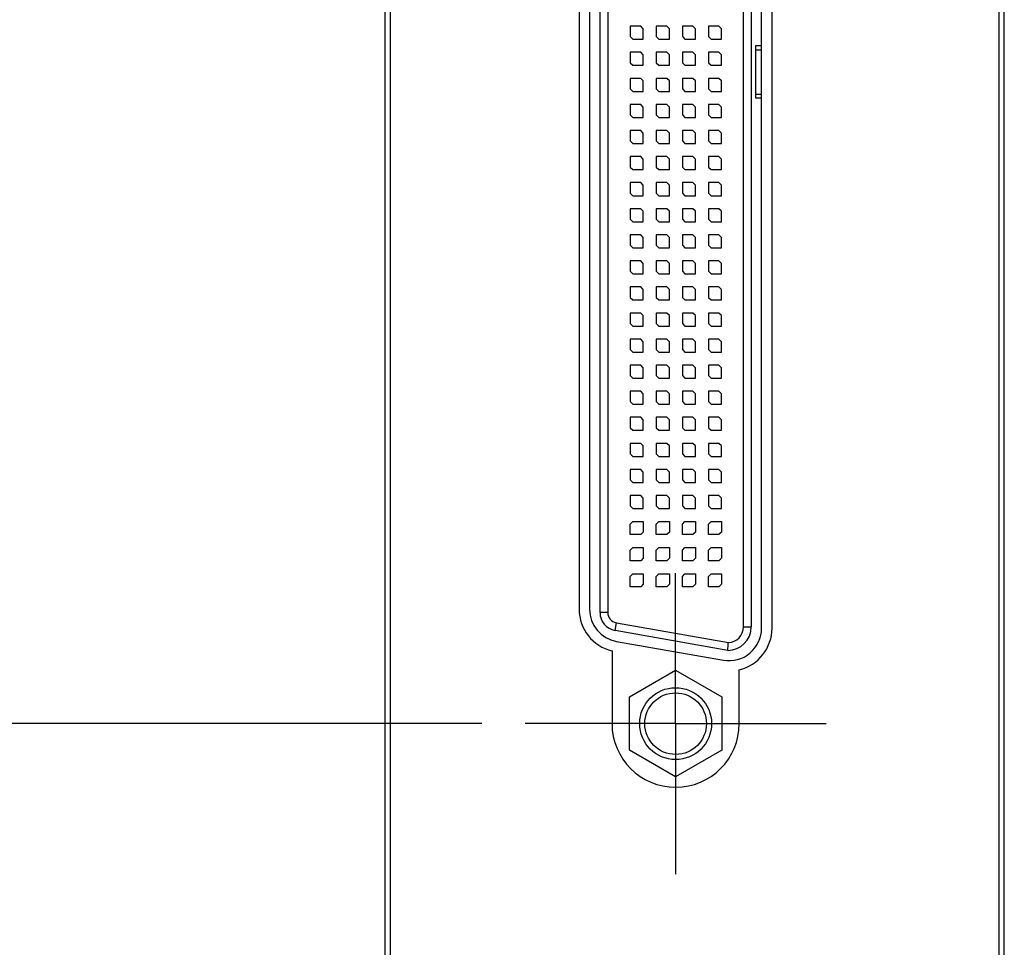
# Model space of a CAD drawing. Header units: inches. Extents: x 0.2 to 16.8, y 0.1 to 10.8.
# Tile 4 of 16: x 3.2 to 4.6, y 3.9 to 5.3. Entities that reach past the tile are written whole.
import ezdxf

# ---------------------------------------------------------------- set-up
doc = ezdxf.new("R2010")
doc.units = ezdxf.units.IN
doc.header["$LTSCALE"] = 0.935
doc.header["$MEASUREMENT"] = 0
doc.linetypes.add('CENTER', pattern=[0.6, 0.375, -0.075, 0.075, -0.075])
doc.layers.get('0').update_dxf_attribs({"linetype": 'CONTINUOUS'})
doc.layers.add('DEFAULT_1', color=7, linetype='CENTER')
doc.layers.add('DIMENSIONS', color=7, linetype='CONTINUOUS')
doc.styles.get("Standard").update_dxf_attribs({"font": 'txt', "width": 0.8})
doc.dimstyles.new('DIMSTYLE_1', dxfattribs={"dimtxt": 0.125, "dimasz": 0.18, "dimexe": 0.18, "dimexo": 0.0625, "dimgap": 0.09, "dimtad": 0, "dimtih": 1, "dimtoh": 1, "dimdec": 3, "dimlfac": 1.333333, "dimzin": 4, "dimdsep": 46, "dimtxsty": 'STANDARD', "dimblk": '_FILLED', "dimblk1": '_FILLED', "dimblk2": '_FILLED', "dimcen": 0.09, "dimadec": 0, "dimazin": 0, "dimtp": 0.005, "dimtm": 0.005, "dimtfac": 1, "dimtdec": 3, "dimtofl": 0, "dimtmove": 0, "dimatfit": 3, "dimldrblk": '_FILLED', "dimfxl": 1, "dimtolj": 1, "dimtzin": 4, "dimarcsym": 0})

# ---------------------------------------------------------------- blocks, each defined once
blk = doc.blocks.new('*D2')
at = {"layer": 'DIMENSIONS', "color": 2, "linetype": 'CONTINUOUS'}
blk.add_line((3.8496, 4.2686), (2.9962, 4.2686), dxfattribs=at)
at = {"layer": 'DIMENSIONS', "color": 2, "linetype": 'CONTINUOUS', "width": 0.8}
for s, p in [('[', (2.1337, 4.2061)), (']', (2.8337, 4.2061)), ('4.856', (1.5087, 4.2061)), ('123.34', (2.2337, 4.2061)), ('-', (1.4087, 4.2061))]:
    blk.add_text(s, height=0.125, dxfattribs=at).set_placement(p)
blk = doc.blocks.new('_FILLED')
at = {"color": 0, "linetype": 'BYBLOCK'}
blk.add_solid([(0, 0), (-1, 0.1736), (-1, -0.1736)], dxfattribs=at)
blk = doc.blocks.new('*D3')
at = {"layer": 'DIMENSIONS', "color": 2, "linetype": 'CONTINUOUS'}
blk.add_line((3.691, 2.9822), (3.0195, 2.9822), dxfattribs=at)
at = {"layer": 'DIMENSIONS', "color": 2, "linetype": 'CONTINUOUS', "width": 0.8}
for s, p in [('2X -', (1.232, 2.9197)), ('6.571', (1.632, 2.9197)), ('[', (2.257, 2.9197)), ('166.9', (2.357, 2.9197)), (']', (2.857, 2.9197))]:
    blk.add_text(s, height=0.125, dxfattribs=at).set_placement(p)

msp = doc.modelspace()

# ---------------------------------------------------------------- linework, layer by layer
at = {"color": 7, "linetype": 'CONTINUOUS'}
for p, q in [((3.71048, 8.00124), (3.71048, 2.89224)), ((3.71798, 7.99224), (3.71798, 2.89974)), ((4.59398, 2.89974), (4.59398, 7.99224)), ((4.60148, 2.89224), (4.60148, 8.00124)), ((4.23735, 6.37944), (4.23735, 4.40769)), ((4.25235, 4.40598), (4.25235, 6.38115)), ((4.26735, 4.40597), (4.26735, 6.38116)), ((3.98985, 6.35404), (3.98985, 4.43309)), ((4.00485, 6.35404), (4.00485, 4.43309)), ((4.01985, 4.42837), (4.01985, 6.35876)), ((4.07835, 5.27169), (4.06335, 5.27169)), ((4.06335, 5.27169), (4.06335, 5.25669)), ((4.0821, 5.26794), (4.07835, 5.27169)), ((4.11585, 5.27169), (4.10085, 5.27169)), ((4.10085, 5.27169), (4.10085, 5.25669)), ((4.1196, 5.26794), (4.11585, 5.27169)), ((4.15335, 5.27169), (4.13835, 5.27169)), ((4.13835, 5.27169), (4.13835, 5.25669)), ((4.1571, 5.26794), (4.15335, 5.27169)), ((4.19085, 5.27169), (4.17585, 5.27169)), ((4.17585, 5.27169), (4.17585, 5.25669)), ((4.1946, 5.26794), (4.19085, 5.27169)), ((4.06335, 5.25669), (4.0671, 5.25294)), ((4.0821, 5.25294), (4.0821, 5.26794)), ((4.10085, 5.25669), (4.1046, 5.25294)), ((4.1196, 5.25294), (4.1196, 5.26794)), ((4.13835, 5.25669), (4.1421, 5.25294)), ((4.1571, 5.25294), (4.1571, 5.26794)), ((4.17585, 5.25669), (4.1796, 5.25294)), ((4.1946, 5.25294), (4.1946, 5.26794)), ((4.0671, 5.25294), (4.0821, 5.25294)), ((4.1046, 5.25294), (4.1196, 5.25294)), ((4.1421, 5.25294), (4.1571, 5.25294)), ((4.1796, 5.25294), (4.1946, 5.25294)), ((4.25235, 5.24357), (4.24335, 5.24357)), ((4.24335, 5.24357), (4.24335, 5.23794)), ((4.07835, 5.23419), (4.06335, 5.23419)), ((4.06335, 5.23419), (4.06335, 5.21919)), ((4.0821, 5.23044), (4.07835, 5.23419)), ((4.0821, 5.21544), (4.0821, 5.23044)), ((4.11585, 5.23419), (4.10085, 5.23419)), ((4.10085, 5.23419), (4.10085, 5.21919)), ((4.1196, 5.23044), (4.11585, 5.23419)), ((4.1196, 5.21544), (4.1196, 5.23044)), ((4.15335, 5.23419), (4.13835, 5.23419)), ((4.13835, 5.23419), (4.13835, 5.21919)), ((4.1571, 5.23044), (4.15335, 5.23419)), ((4.1571, 5.21544), (4.1571, 5.23044)), ((4.19085, 5.23419), (4.17585, 5.23419)), ((4.17585, 5.23419), (4.17585, 5.21919)), ((4.1946, 5.23044), (4.19085, 5.23419)), ((4.1946, 5.21544), (4.1946, 5.23044)), ((4.24335, 5.23794), (4.25235, 5.23794)), ((4.06335, 5.21919), (4.0671, 5.21544)), ((4.0671, 5.21544), (4.0821, 5.21544)), ((4.10085, 5.21919), (4.1046, 5.21544)), ((4.1046, 5.21544), (4.1196, 5.21544)), ((4.13835, 5.21919), (4.1421, 5.21544)), ((4.1421, 5.21544), (4.1571, 5.21544)), ((4.17585, 5.21919), (4.1796, 5.21544)), ((4.1796, 5.21544), (4.1946, 5.21544)), ((4.07835, 5.19669), (4.06335, 5.19669)), ((4.06335, 5.19669), (4.06335, 5.18169)), ((4.0821, 5.19294), (4.07835, 5.19669)), ((4.0821, 5.17794), (4.0821, 5.19294)), ((4.11585, 5.19669), (4.10085, 5.19669)), ((4.10085, 5.19669), (4.10085, 5.18169)), ((4.1196, 5.19294), (4.11585, 5.19669)), ((4.1196, 5.17794), (4.1196, 5.19294)), ((4.15335, 5.19669), (4.13835, 5.19669)), ((4.13835, 5.19669), (4.13835, 5.18169)), ((4.1571, 5.19294), (4.15335, 5.19669)), ((4.1571, 5.17794), (4.1571, 5.19294)), ((4.19085, 5.19669), (4.17585, 5.19669)), ((4.17585, 5.19669), (4.17585, 5.18169)), ((4.1946, 5.19294), (4.19085, 5.19669)), ((4.1946, 5.17794), (4.1946, 5.19294)), ((4.06335, 5.18169), (4.0671, 5.17794)), ((4.0671, 5.17794), (4.0821, 5.17794)), ((4.10085, 5.18169), (4.1046, 5.17794)), ((4.1046, 5.17794), (4.1196, 5.17794)), ((4.13835, 5.18169), (4.1421, 5.17794)), ((4.1421, 5.17794), (4.1571, 5.17794)), ((4.17585, 5.18169), (4.1796, 5.17794)), ((4.1796, 5.17794), (4.1946, 5.17794)), ((4.24335, 5.17419), (4.25235, 5.17419)), ((4.24335, 5.17419), (4.24335, 5.16857)), ((4.07835, 5.15919), (4.06335, 5.15919)), ((4.06335, 5.15919), (4.06335, 5.14419)), ((4.0821, 5.15544), (4.07835, 5.15919)), ((4.11585, 5.15919), (4.10085, 5.15919)), ((4.10085, 5.15919), (4.10085, 5.14419)), ((4.1196, 5.15544), (4.11585, 5.15919)), ((4.15335, 5.15919), (4.13835, 5.15919)), ((4.13835, 5.15919), (4.13835, 5.14419)), ((4.1571, 5.15544), (4.15335, 5.15919)), ((4.19085, 5.15919), (4.17585, 5.15919)), ((4.17585, 5.15919), (4.17585, 5.14419)), ((4.1946, 5.15544), (4.19085, 5.15919)), ((4.24335, 5.16857), (4.25235, 5.16857)), ((4.06335, 5.14419), (4.0671, 5.14044)), ((4.0821, 5.14044), (4.0821, 5.15544)), ((4.10085, 5.14419), (4.1046, 5.14044)), ((4.1196, 5.14044), (4.1196, 5.15544)), ((4.13835, 5.14419), (4.1421, 5.14044)), ((4.1571, 5.14044), (4.1571, 5.15544)), ((4.17585, 5.14419), (4.1796, 5.14044)), ((4.1946, 5.14044), (4.1946, 5.15544)), ((4.0671, 5.14044), (4.0821, 5.14044)), ((4.1046, 5.14044), (4.1196, 5.14044)), ((4.1421, 5.14044), (4.1571, 5.14044)), ((4.1796, 5.14044), (4.1946, 5.14044)), ((4.07835, 5.12169), (4.06335, 5.12169)), ((4.06335, 5.12169), (4.06335, 5.10669)), ((4.0821, 5.11794), (4.07835, 5.12169)), ((4.0821, 5.10294), (4.0821, 5.11794)), ((4.11585, 5.12169), (4.10085, 5.12169)), ((4.10085, 5.12169), (4.10085, 5.10669)), ((4.1196, 5.11794), (4.11585, 5.12169)), ((4.1196, 5.10294), (4.1196, 5.11794)), ((4.15335, 5.12169), (4.13835, 5.12169)), ((4.13835, 5.12169), (4.13835, 5.10669)), ((4.1571, 5.11794), (4.15335, 5.12169)), ((4.1571, 5.10294), (4.1571, 5.11794)), ((4.19085, 5.12169), (4.17585, 5.12169)), ((4.17585, 5.12169), (4.17585, 5.10669)), ((4.1946, 5.11794), (4.19085, 5.12169)), ((4.1946, 5.10294), (4.1946, 5.11794)), ((4.06335, 5.10669), (4.0671, 5.10294)), ((4.0671, 5.10294), (4.0821, 5.10294)), ((4.10085, 5.10669), (4.1046, 5.10294)), ((4.1046, 5.10294), (4.1196, 5.10294)), ((4.13835, 5.10669), (4.1421, 5.10294)), ((4.1421, 5.10294), (4.1571, 5.10294)), ((4.17585, 5.10669), (4.1796, 5.10294)), ((4.1796, 5.10294), (4.1946, 5.10294)), ((4.07835, 5.08419), (4.06335, 5.08419)), ((4.06335, 5.08419), (4.06335, 5.06919)), ((4.0821, 5.08044), (4.07835, 5.08419)), ((4.0821, 5.06544), (4.0821, 5.08044)), ((4.11585, 5.08419), (4.10085, 5.08419)), ((4.10085, 5.08419), (4.10085, 5.06919)), ((4.1196, 5.08044), (4.11585, 5.08419)), ((4.1196, 5.06544), (4.1196, 5.08044)), ((4.15335, 5.08419), (4.13835, 5.08419)), ((4.13835, 5.08419), (4.13835, 5.06919)), ((4.1571, 5.08044), (4.15335, 5.08419)), ((4.1571, 5.06544), (4.1571, 5.08044)), ((4.19085, 5.08419), (4.17585, 5.08419)), ((4.17585, 5.08419), (4.17585, 5.06919)), ((4.1946, 5.08044), (4.19085, 5.08419)), ((4.1946, 5.06544), (4.1946, 5.08044)), ((4.06335, 5.06919), (4.0671, 5.06544)), ((4.0671, 5.06544), (4.0821, 5.06544)), ((4.10085, 5.06919), (4.1046, 5.06544)), ((4.1046, 5.06544), (4.1196, 5.06544)), ((4.13835, 5.06919), (4.1421, 5.06544)), ((4.1421, 5.06544), (4.1571, 5.06544)), ((4.17585, 5.06919), (4.1796, 5.06544)), ((4.1796, 5.06544), (4.1946, 5.06544)), ((4.07835, 5.04669), (4.06335, 5.04669)), ((4.06335, 5.04669), (4.06335, 5.03169)), ((4.0821, 5.04294), (4.07835, 5.04669)), ((4.0821, 5.02794), (4.0821, 5.04294)), ((4.11585, 5.04669), (4.10085, 5.04669)), ((4.10085, 5.04669), (4.10085, 5.03169)), ((4.1196, 5.04294), (4.11585, 5.04669)), ((4.1196, 5.02794), (4.1196, 5.04294)), ((4.15335, 5.04669), (4.13835, 5.04669)), ((4.13835, 5.04669), (4.13835, 5.03169)), ((4.1571, 5.04294), (4.15335, 5.04669)), ((4.1571, 5.02794), (4.1571, 5.04294)), ((4.19085, 5.04669), (4.17585, 5.04669)), ((4.17585, 5.04669), (4.17585, 5.03169)), ((4.1946, 5.04294), (4.19085, 5.04669)), ((4.1946, 5.02794), (4.1946, 5.04294)), ((4.06335, 5.03169), (4.0671, 5.02794)), ((4.10085, 5.03169), (4.1046, 5.02794)), ((4.13835, 5.03169), (4.1421, 5.02794)), ((4.17585, 5.03169), (4.1796, 5.02794)), ((4.0671, 5.02794), (4.0821, 5.02794)), ((4.1046, 5.02794), (4.1196, 5.02794)), ((4.1421, 5.02794), (4.1571, 5.02794)), ((4.1796, 5.02794), (4.1946, 5.02794)), ((4.07835, 5.00919), (4.06335, 5.00919)), ((4.06335, 5.00919), (4.06335, 4.99419)), ((4.0821, 5.00544), (4.07835, 5.00919)), ((4.0821, 4.99044), (4.0821, 5.00544)), ((4.11585, 5.00919), (4.10085, 5.00919)), ((4.10085, 5.00919), (4.10085, 4.99419)), ((4.1196, 5.00544), (4.11585, 5.00919)), ((4.1196, 4.99044), (4.1196, 5.00544)), ((4.15335, 5.00919), (4.13835, 5.00919)), ((4.13835, 5.00919), (4.13835, 4.99419)), ((4.1571, 5.00544), (4.15335, 5.00919)), ((4.1571, 4.99044), (4.1571, 5.00544)), ((4.19085, 5.00919), (4.17585, 5.00919)), ((4.17585, 5.00919), (4.17585, 4.99419)), ((4.1946, 5.00544), (4.19085, 5.00919)), ((4.1946, 4.99044), (4.1946, 5.00544)), ((4.06335, 4.99419), (4.0671, 4.99044)), ((4.0671, 4.99044), (4.0821, 4.99044)), ((4.10085, 4.99419), (4.1046, 4.99044)), ((4.1046, 4.99044), (4.1196, 4.99044)), ((4.13835, 4.99419), (4.1421, 4.99044)), ((4.1421, 4.99044), (4.1571, 4.99044)), ((4.17585, 4.99419), (4.1796, 4.99044)), ((4.1796, 4.99044), (4.1946, 4.99044)), ((4.07835, 4.97169), (4.06335, 4.97169)), ((4.06335, 4.97169), (4.06335, 4.95669)), ((4.0821, 4.96794), (4.07835, 4.97169)), ((4.0821, 4.95294), (4.0821, 4.96794)), ((4.11585, 4.97169), (4.10085, 4.97169)), ((4.10085, 4.97169), (4.10085, 4.95669)), ((4.1196, 4.96794), (4.11585, 4.97169)), ((4.1196, 4.95294), (4.1196, 4.96794)), ((4.15335, 4.97169), (4.13835, 4.97169)), ((4.13835, 4.97169), (4.13835, 4.95669)), ((4.1571, 4.96794), (4.15335, 4.97169)), ((4.1571, 4.95294), (4.1571, 4.96794)), ((4.19085, 4.97169), (4.17585, 4.97169)), ((4.17585, 4.97169), (4.17585, 4.95669)), ((4.1946, 4.96794), (4.19085, 4.97169)), ((4.1946, 4.95294), (4.1946, 4.96794)), ((4.06335, 4.95669), (4.0671, 4.95294)), ((4.0671, 4.95294), (4.0821, 4.95294)), ((4.10085, 4.95669), (4.1046, 4.95294)), ((4.1046, 4.95294), (4.1196, 4.95294)), ((4.13835, 4.95669), (4.1421, 4.95294)), ((4.1421, 4.95294), (4.1571, 4.95294)), ((4.17585, 4.95669), (4.1796, 4.95294)), ((4.1796, 4.95294), (4.1946, 4.95294)), ((4.07835, 4.93419), (4.06335, 4.93419)), ((4.06335, 4.93419), (4.06335, 4.91919)), ((4.0821, 4.93044), (4.07835, 4.93419)), ((4.0821, 4.91544), (4.0821, 4.93044)), ((4.11585, 4.93419), (4.10085, 4.93419)), ((4.10085, 4.93419), (4.10085, 4.91919)), ((4.1196, 4.93044), (4.11585, 4.93419)), ((4.1196, 4.91544), (4.1196, 4.93044)), ((4.15335, 4.93419), (4.13835, 4.93419)), ((4.13835, 4.93419), (4.13835, 4.91919)), ((4.1571, 4.93044), (4.15335, 4.93419)), ((4.1571, 4.91544), (4.1571, 4.93044)), ((4.19085, 4.93419), (4.17585, 4.93419)), ((4.17585, 4.93419), (4.17585, 4.91919)), ((4.1946, 4.93044), (4.19085, 4.93419)), ((4.1946, 4.91544), (4.1946, 4.93044)), ((4.06335, 4.91919), (4.0671, 4.91544)), ((4.0671, 4.91544), (4.0821, 4.91544)), ((4.10085, 4.91919), (4.1046, 4.91544)), ((4.1046, 4.91544), (4.1196, 4.91544)), ((4.13835, 4.91919), (4.1421, 4.91544)), ((4.1421, 4.91544), (4.1571, 4.91544)), ((4.17585, 4.91919), (4.1796, 4.91544)), ((4.1796, 4.91544), (4.1946, 4.91544)), ((4.07835, 4.89669), (4.06335, 4.89669)), ((4.06335, 4.89669), (4.06335, 4.88169)), ((4.0821, 4.89294), (4.07835, 4.89669)), ((4.0821, 4.87794), (4.0821, 4.89294)), ((4.11585, 4.89669), (4.10085, 4.89669)), ((4.10085, 4.89669), (4.10085, 4.88169)), ((4.1196, 4.89294), (4.11585, 4.89669)), ((4.1196, 4.87794), (4.1196, 4.89294)), ((4.15335, 4.89669), (4.13835, 4.89669)), ((4.13835, 4.89669), (4.13835, 4.88169)), ((4.1571, 4.89294), (4.15335, 4.89669)), ((4.1571, 4.87794), (4.1571, 4.89294)), ((4.19085, 4.89669), (4.17585, 4.89669)), ((4.17585, 4.89669), (4.17585, 4.88169)), ((4.1946, 4.89294), (4.19085, 4.89669)), ((4.1946, 4.87794), (4.1946, 4.89294)), ((4.06335, 4.88169), (4.0671, 4.87794)), ((4.0671, 4.87794), (4.0821, 4.87794)), ((4.10085, 4.88169), (4.1046, 4.87794)), ((4.1046, 4.87794), (4.1196, 4.87794)), ((4.13835, 4.88169), (4.1421, 4.87794)), ((4.1421, 4.87794), (4.1571, 4.87794)), ((4.17585, 4.88169), (4.1796, 4.87794)), ((4.1796, 4.87794), (4.1946, 4.87794)), ((4.07835, 4.85919), (4.06335, 4.85919)), ((4.06335, 4.85919), (4.06335, 4.84419)), ((4.0821, 4.85544), (4.07835, 4.85919)), ((4.11585, 4.85919), (4.10085, 4.85919)), ((4.10085, 4.85919), (4.10085, 4.84419)), ((4.1196, 4.85544), (4.11585, 4.85919)), ((4.15335, 4.85919), (4.13835, 4.85919)), ((4.13835, 4.85919), (4.13835, 4.84419)), ((4.1571, 4.85544), (4.15335, 4.85919)), ((4.19085, 4.85919), (4.17585, 4.85919)), ((4.17585, 4.85919), (4.17585, 4.84419)), ((4.1946, 4.85544), (4.19085, 4.85919)), ((4.0821, 4.84044), (4.0821, 4.85544)), ((4.1196, 4.84044), (4.1196, 4.85544)), ((4.1571, 4.84044), (4.1571, 4.85544)), ((4.1946, 4.84044), (4.1946, 4.85544)), ((4.06335, 4.84419), (4.0671, 4.84044)), ((4.0671, 4.84044), (4.0821, 4.84044)), ((4.10085, 4.84419), (4.1046, 4.84044)), ((4.1046, 4.84044), (4.1196, 4.84044)), ((4.13835, 4.84419), (4.1421, 4.84044)), ((4.1421, 4.84044), (4.1571, 4.84044)), ((4.17585, 4.84419), (4.1796, 4.84044)), ((4.1796, 4.84044), (4.1946, 4.84044)), ((4.07835, 4.82169), (4.06335, 4.82169)), ((4.06335, 4.82169), (4.06335, 4.80669)), ((4.0821, 4.81794), (4.07835, 4.82169)), ((4.0821, 4.80294), (4.0821, 4.81794)), ((4.11585, 4.82169), (4.10085, 4.82169)), ((4.10085, 4.82169), (4.10085, 4.80669)), ((4.1196, 4.81794), (4.11585, 4.82169)), ((4.1196, 4.80294), (4.1196, 4.81794)), ((4.15335, 4.82169), (4.13835, 4.82169)), ((4.13835, 4.82169), (4.13835, 4.80669)), ((4.1571, 4.81794), (4.15335, 4.82169)), ((4.1571, 4.80294), (4.1571, 4.81794)), ((4.19085, 4.82169), (4.17585, 4.82169)), ((4.17585, 4.82169), (4.17585, 4.80669)), ((4.1946, 4.81794), (4.19085, 4.82169)), ((4.1946, 4.80294), (4.1946, 4.81794)), ((4.06335, 4.80669), (4.0671, 4.80294)), ((4.0671, 4.80294), (4.0821, 4.80294)), ((4.10085, 4.80669), (4.1046, 4.80294)), ((4.1046, 4.80294), (4.1196, 4.80294)), ((4.13835, 4.80669), (4.1421, 4.80294)), ((4.1421, 4.80294), (4.1571, 4.80294)), ((4.17585, 4.80669), (4.1796, 4.80294)), ((4.1796, 4.80294), (4.1946, 4.80294)), ((4.07835, 4.78419), (4.06335, 4.78419)), ((4.06335, 4.78419), (4.06335, 4.76919)), ((4.0821, 4.78044), (4.07835, 4.78419)), ((4.0821, 4.76544), (4.0821, 4.78044)), ((4.11585, 4.78419), (4.10085, 4.78419)), ((4.10085, 4.78419), (4.10085, 4.76919)), ((4.1196, 4.78044), (4.11585, 4.78419)), ((4.1196, 4.76544), (4.1196, 4.78044)), ((4.15335, 4.78419), (4.13835, 4.78419)), ((4.13835, 4.78419), (4.13835, 4.76919)), ((4.1571, 4.78044), (4.15335, 4.78419)), ((4.1571, 4.76544), (4.1571, 4.78044)), ((4.19085, 4.78419), (4.17585, 4.78419)), ((4.17585, 4.78419), (4.17585, 4.76919)), ((4.1946, 4.78044), (4.19085, 4.78419)), ((4.1946, 4.76544), (4.1946, 4.78044)), ((4.06335, 4.76919), (4.0671, 4.76544)), ((4.0671, 4.76544), (4.0821, 4.76544)), ((4.10085, 4.76919), (4.1046, 4.76544)), ((4.1046, 4.76544), (4.1196, 4.76544)), ((4.13835, 4.76919), (4.1421, 4.76544)), ((4.1421, 4.76544), (4.1571, 4.76544)), ((4.17585, 4.76919), (4.1796, 4.76544)), ((4.1796, 4.76544), (4.1946, 4.76544)), ((4.07835, 4.74669), (4.06335, 4.74669)), ((4.06335, 4.74669), (4.06335, 4.73169)), ((4.0821, 4.74294), (4.07835, 4.74669)), ((4.11585, 4.74669), (4.10085, 4.74669)), ((4.10085, 4.74669), (4.10085, 4.73169)), ((4.1196, 4.74294), (4.11585, 4.74669)), ((4.15335, 4.74669), (4.13835, 4.74669)), ((4.13835, 4.74669), (4.13835, 4.73169)), ((4.1571, 4.74294), (4.15335, 4.74669)), ((4.19085, 4.74669), (4.17585, 4.74669)), ((4.17585, 4.74669), (4.17585, 4.73169)), ((4.1946, 4.74294), (4.19085, 4.74669)), ((4.06335, 4.73169), (4.0671, 4.72794)), ((4.0821, 4.72794), (4.0821, 4.74294)), ((4.10085, 4.73169), (4.1046, 4.72794)), ((4.1196, 4.72794), (4.1196, 4.74294)), ((4.13835, 4.73169), (4.1421, 4.72794)), ((4.1571, 4.72794), (4.1571, 4.74294)), ((4.17585, 4.73169), (4.1796, 4.72794)), ((4.1946, 4.72794), (4.1946, 4.74294)), ((4.0671, 4.72794), (4.0821, 4.72794)), ((4.1046, 4.72794), (4.1196, 4.72794)), ((4.1421, 4.72794), (4.1571, 4.72794)), ((4.1796, 4.72794), (4.1946, 4.72794)), ((4.07835, 4.70919), (4.06335, 4.70919)), ((4.06335, 4.70919), (4.06335, 4.69419)), ((4.0821, 4.70544), (4.07835, 4.70919)), ((4.0821, 4.69044), (4.0821, 4.70544)), ((4.11585, 4.70919), (4.10085, 4.70919)), ((4.10085, 4.70919), (4.10085, 4.69419)), ((4.1196, 4.70544), (4.11585, 4.70919)), ((4.1196, 4.69044), (4.1196, 4.70544)), ((4.15335, 4.70919), (4.13835, 4.70919)), ((4.13835, 4.70919), (4.13835, 4.69419)), ((4.1571, 4.70544), (4.15335, 4.70919)), ((4.1571, 4.69044), (4.1571, 4.70544)), ((4.19085, 4.70919), (4.17585, 4.70919)), ((4.17585, 4.70919), (4.17585, 4.69419)), ((4.1946, 4.70544), (4.19085, 4.70919)), ((4.1946, 4.69044), (4.1946, 4.70544)), ((4.06335, 4.69419), (4.0671, 4.69044)), ((4.0671, 4.69044), (4.0821, 4.69044)), ((4.10085, 4.69419), (4.1046, 4.69044)), ((4.1046, 4.69044), (4.1196, 4.69044)), ((4.13835, 4.69419), (4.1421, 4.69044)), ((4.1421, 4.69044), (4.1571, 4.69044)), ((4.17585, 4.69419), (4.1796, 4.69044)), ((4.1796, 4.69044), (4.1946, 4.69044)), ((4.07835, 4.67169), (4.06335, 4.67169)), ((4.06335, 4.67169), (4.06335, 4.65669)), ((4.0821, 4.66794), (4.07835, 4.67169)), ((4.0821, 4.65294), (4.0821, 4.66794)), ((4.11585, 4.67169), (4.10085, 4.67169)), ((4.10085, 4.67169), (4.10085, 4.65669)), ((4.1196, 4.66794), (4.11585, 4.67169)), ((4.1196, 4.65294), (4.1196, 4.66794)), ((4.15335, 4.67169), (4.13835, 4.67169)), ((4.13835, 4.67169), (4.13835, 4.65669)), ((4.1571, 4.66794), (4.15335, 4.67169)), ((4.1571, 4.65294), (4.1571, 4.66794)), ((4.19085, 4.67169), (4.17585, 4.67169)), ((4.17585, 4.67169), (4.17585, 4.65669)), ((4.1946, 4.66794), (4.19085, 4.67169)), ((4.1946, 4.65294), (4.1946, 4.66794)), ((4.06335, 4.65669), (4.0671, 4.65294)), ((4.0671, 4.65294), (4.0821, 4.65294)), ((4.10085, 4.65669), (4.1046, 4.65294)), ((4.1046, 4.65294), (4.1196, 4.65294)), ((4.13835, 4.65669), (4.1421, 4.65294)), ((4.1421, 4.65294), (4.1571, 4.65294)), ((4.17585, 4.65669), (4.1796, 4.65294)), ((4.1796, 4.65294), (4.1946, 4.65294)), ((4.07835, 4.63419), (4.06335, 4.63419)), ((4.06335, 4.63419), (4.06335, 4.61919)), ((4.0821, 4.63044), (4.07835, 4.63419)), ((4.11585, 4.63419), (4.10085, 4.63419)), ((4.10085, 4.63419), (4.10085, 4.61919)), ((4.1196, 4.63044), (4.11585, 4.63419)), ((4.15335, 4.63419), (4.13835, 4.63419)), ((4.13835, 4.63419), (4.13835, 4.61919)), ((4.1571, 4.63044), (4.15335, 4.63419)), ((4.19085, 4.63419), (4.17585, 4.63419)), ((4.17585, 4.63419), (4.17585, 4.61919)), ((4.1946, 4.63044), (4.19085, 4.63419)), ((4.06335, 4.61919), (4.0671, 4.61544)), ((4.0821, 4.61544), (4.0821, 4.63044)), ((4.10085, 4.61919), (4.1046, 4.61544)), ((4.1196, 4.61544), (4.1196, 4.63044)), ((4.13835, 4.61919), (4.1421, 4.61544)), ((4.1571, 4.61544), (4.1571, 4.63044)), ((4.17585, 4.61919), (4.1796, 4.61544)), ((4.1946, 4.61544), (4.1946, 4.63044)), ((4.0671, 4.61544), (4.0821, 4.61544)), ((4.1046, 4.61544), (4.1196, 4.61544)), ((4.1421, 4.61544), (4.1571, 4.61544)), ((4.1796, 4.61544), (4.1946, 4.61544)), ((4.07835, 4.59669), (4.06335, 4.59669)), ((4.06335, 4.59669), (4.06335, 4.58169)), ((4.0821, 4.59294), (4.07835, 4.59669)), ((4.0821, 4.57794), (4.0821, 4.59294)), ((4.11585, 4.59669), (4.10085, 4.59669)), ((4.10085, 4.59669), (4.10085, 4.58169)), ((4.1196, 4.59294), (4.11585, 4.59669)), ((4.1196, 4.57794), (4.1196, 4.59294)), ((4.15335, 4.59669), (4.13835, 4.59669)), ((4.13835, 4.59669), (4.13835, 4.58169)), ((4.1571, 4.59294), (4.15335, 4.59669)), ((4.1571, 4.57794), (4.1571, 4.59294)), ((4.19085, 4.59669), (4.17585, 4.59669)), ((4.17585, 4.59669), (4.17585, 4.58169)), ((4.1946, 4.59294), (4.19085, 4.59669)), ((4.1946, 4.57794), (4.1946, 4.59294)), ((4.06335, 4.58169), (4.0671, 4.57794)), ((4.0671, 4.57794), (4.0821, 4.57794)), ((4.10085, 4.58169), (4.1046, 4.57794)), ((4.1046, 4.57794), (4.1196, 4.57794)), ((4.13835, 4.58169), (4.1421, 4.57794)), ((4.1421, 4.57794), (4.1571, 4.57794)), ((4.17585, 4.58169), (4.1796, 4.57794)), ((4.1796, 4.57794), (4.1946, 4.57794)), ((4.06335, 4.55544), (4.0671, 4.55919)), ((4.06335, 4.54044), (4.06335, 4.55544)), ((4.0671, 4.55919), (4.0821, 4.55919)), ((4.0821, 4.55919), (4.0821, 4.54419)), ((4.10085, 4.55544), (4.1046, 4.55919)), ((4.10085, 4.54044), (4.10085, 4.55544)), ((4.1046, 4.55919), (4.1196, 4.55919)), ((4.1196, 4.55919), (4.1196, 4.54419)), ((4.13835, 4.55544), (4.1421, 4.55919)), ((4.13835, 4.54044), (4.13835, 4.55544)), ((4.1421, 4.55919), (4.1571, 4.55919)), ((4.1571, 4.55919), (4.1571, 4.54419)), ((4.17585, 4.55544), (4.1796, 4.55919)), ((4.17585, 4.54044), (4.17585, 4.55544)), ((4.1796, 4.55919), (4.1946, 4.55919)), ((4.1946, 4.55919), (4.1946, 4.54419)), ((4.07835, 4.54044), (4.06335, 4.54044)), ((4.0821, 4.54419), (4.07835, 4.54044)), ((4.11585, 4.54044), (4.10085, 4.54044)), ((4.1196, 4.54419), (4.11585, 4.54044)), ((4.15335, 4.54044), (4.13835, 4.54044)), ((4.1571, 4.54419), (4.15335, 4.54044)), ((4.19085, 4.54044), (4.17585, 4.54044)), ((4.1946, 4.54419), (4.19085, 4.54044)), ((4.06335, 4.51794), (4.0671, 4.52169)), ((4.0671, 4.52169), (4.0821, 4.52169)), ((4.0821, 4.52169), (4.0821, 4.50669)), ((4.10085, 4.51794), (4.1046, 4.52169)), ((4.1046, 4.52169), (4.1196, 4.52169)), ((4.1196, 4.52169), (4.1196, 4.50669)), ((4.13835, 4.51794), (4.1421, 4.52169)), ((4.1421, 4.52169), (4.1571, 4.52169)), ((4.1571, 4.52169), (4.1571, 4.50669)), ((4.17585, 4.51794), (4.1796, 4.52169)), ((4.1796, 4.52169), (4.1946, 4.52169)), ((4.1946, 4.52169), (4.1946, 4.50669)), ((4.06335, 4.50294), (4.06335, 4.51794)), ((4.0821, 4.50669), (4.07835, 4.50294)), ((4.10085, 4.50294), (4.10085, 4.51794)), ((4.1196, 4.50669), (4.11585, 4.50294)), ((4.13835, 4.50294), (4.13835, 4.51794)), ((4.1571, 4.50669), (4.15335, 4.50294)), ((4.17585, 4.50294), (4.17585, 4.51794)), ((4.1946, 4.50669), (4.19085, 4.50294)), ((4.07835, 4.50294), (4.06335, 4.50294)), ((4.11585, 4.50294), (4.10085, 4.50294)), ((4.15335, 4.50294), (4.13835, 4.50294)), ((4.19085, 4.50294), (4.17585, 4.50294)), ((4.06335, 4.48044), (4.0671, 4.48419)), ((4.06335, 4.46544), (4.06335, 4.48044)), ((4.0671, 4.48419), (4.0821, 4.48419)), ((4.0821, 4.48419), (4.0821, 4.46919)), ((4.10085, 4.48044), (4.1046, 4.48419)), ((4.10085, 4.46544), (4.10085, 4.48044)), ((4.1046, 4.48419), (4.1196, 4.48419)), ((4.1196, 4.48419), (4.1196, 4.46919)), ((4.13835, 4.48044), (4.1421, 4.48419)), ((4.13835, 4.46544), (4.13835, 4.48044)), ((4.1421, 4.48419), (4.1571, 4.48419)), ((4.1571, 4.48419), (4.1571, 4.46919)), ((4.17585, 4.48044), (4.1796, 4.48419)), ((4.17585, 4.46544), (4.17585, 4.48044)), ((4.1796, 4.48419), (4.1946, 4.48419)), ((4.1946, 4.48419), (4.1946, 4.46919)), ((4.07835, 4.46544), (4.06335, 4.46544)), ((4.0821, 4.46919), (4.07835, 4.46544)), ((4.11585, 4.46544), (4.10085, 4.46544)), ((4.1196, 4.46919), (4.11585, 4.46544)), ((4.15335, 4.46544), (4.13835, 4.46544)), ((4.1571, 4.46919), (4.15335, 4.46544)), ((4.19085, 4.46544), (4.17585, 4.46544)), ((4.1946, 4.46919), (4.19085, 4.46544)), ((4.2036, 4.37394), (4.04154, 4.40252)), ((4.04359, 4.38692), (4.19734, 4.35981)), ((4.0371, 4.37327), (4.0371, 4.26857)), ((4.06217, 4.30692), (4.1286, 4.34528)), ((4.1286, 4.34528), (4.19504, 4.30692)), ((4.2201, 4.26857), (4.2201, 4.34615)), ((4.06217, 4.23021), (4.06217, 4.30692)), ((4.19504, 4.30692), (4.19504, 4.23021)), ((4.1286, 4.19185), (4.06217, 4.23021)), ((4.19504, 4.23021), (4.1286, 4.19185))]:
    msp.add_line(p, q, dxfattribs=at)
at = {"color": 9, "linetype": 'CONTINUOUS'}
for p, q in [((4.2261, 4.40769), (4.2261, 6.37944)), ((4.0311, 6.35876), (4.0311, 4.42837)), ((4.24335, 5.23794), (4.24335, 5.17419)), ((4.0311, 4.42837), (4.01985, 4.42837)), ((4.04154, 4.40252), (4.0435, 4.41359)), ((4.0435, 4.41359), (4.20449, 4.38521)), ((4.2261, 4.40769), (4.23735, 4.40769))]:
    msp.add_line(p, q, dxfattribs=at)
at = {"color": 7, "linetype": 'CONTINUOUS'}
for radius in [0.05167, 0.04429]:
    msp.add_circle((4.1286, 4.26857), radius, dxfattribs=at)
for centre, radius, start, end in [((4.05135, 4.43309), 0.0615, 180, 256.60239), ((4.05173, 4.43309), 0.04688, 180, 260), ((4.0461, 4.42837), 0.02625, 180, 260), ((4.20548, 4.40598), 0.04688, 260, 360), ((4.2036, 4.40769), 0.03375, 270, 360), ((4.20585, 4.40597), 0.0615, 283.39761, 360), ((4.1286, 4.26857), 0.0915, 180, 360)]:
    msp.add_arc(centre, radius, start, end, dxfattribs=at)
at = {"color": 9, "linetype": 'CONTINUOUS'}
for centre, radius, start, end in [((4.0461, 4.42837), 0.015, 180, 260), ((4.2036, 4.40769), 0.0225, 272.25526, 360)]:
    msp.add_arc(centre, radius, start, end, dxfattribs=at)
at = {"color": 7, "linetype": 'CONTINUOUS'}
msp.add_open_spline([(4.2036, 4.37394), (4.20363, 4.37423), (4.20372, 4.37532), (4.20392, 4.37764), (4.2042, 4.38111), (4.20439, 4.38377), (4.20449, 4.38521)], degree=3, knots=[0, 0, 0, 0, 0.0759693, 0.29246, 0.6166853, 1, 1, 1, 1], dxfattribs=at)
at = {"layer": 'DEFAULT_1', "color": 7, "linetype": 'CENTER'}
for q in [(4.1286, 4.48507), (3.9121, 4.26857), (4.3451, 4.26857), (4.1286, 4.05207)]:
    msp.add_line((4.1286, 4.26857), q, dxfattribs=at)

# ---------------------------------------------------------------- dimensions: what is measured, and where the dimension line sits
at = {"layer": 'DIMENSIONS', "color": 2, "linetype": 'CONTINUOUS'}
for feature_location, offset, text, picture, middle in [((3.69098, 2.98224), (-0.67144, 0), '2X -<>', '*D3', (2.09454, 2.98224)), ((3.8496, 4.26857), (-0.8534, 0), '-<>', '*D2', (2.1712, 4.26857))]:
    dim = msp.add_ordinate_dim(feature_location=feature_location, offset=offset, dtype=0, origin=(3.75348, 7.91049), text=text, dimstyle='DIMSTYLE_1', dxfattribs=at)
    dim.commit()
    dim.dimension.update_dxf_attribs({"geometry": picture, "text_midpoint": middle})

doc.saveas('drawing.dxf')
